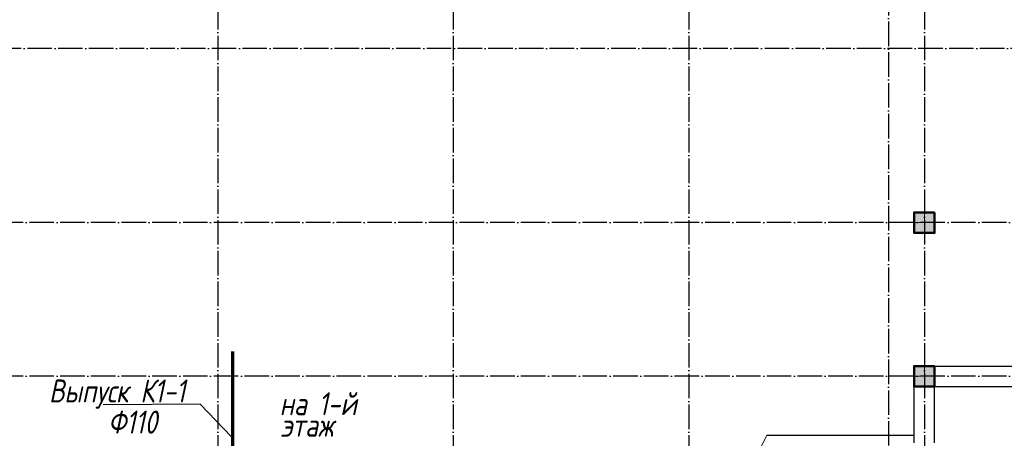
# Model space of a CAD drawing. Extents: x -4445 to 1909585, y 1860 to 289234.
# Tile 9 of 110: x 209969 to 229202, y 219779 to 227954. Entities that reach past the tile are written whole.
import ezdxf

# ---------------------------------------------------------------- set-up
doc = ezdxf.new("R2010")
doc.units = 0
doc.header["$LTSCALE"] = 0.5
doc.header["$MEASUREMENT"] = 0
doc.linetypes.add('ACAD_ISO04W100', pattern=[30, 24, -3, 0, -3])
doc.layers.get('0').update_dxf_attribs({"linetype": 'CONTINUOUS', "lineweight": 18})
doc.layers.add('kolonn', color=7, linetype='CONTINUOUS')
doc.layers.add('os', color=3, linetype='CONTINUOUS')
doc.layers.add('К1', color=24, linetype='бытовая канализация', lineweight=70)
doc.styles.get("Standard").update_dxf_attribs({"font": 'spds.shx', "oblique": 15})
doc.styles.add('style1', font='isocpeui.ttf', dxfattribs={"height": 80})
doc.linetypes.add('бытовая канализация', pattern='A,5,-0.5,["К1",Standard,S=0.7,R=0,X=0,Y=-0.35],-2', length=7.5)

# ---------------------------------------------------------------- blocks, each defined once
blk = doc.blocks.new('ghsdd')
at = {"ltscale": 50}
h = blk.add_hatch(color=256, dxfattribs=at)
h.paths.add_polyline_path([(0, 200), (-200, 200), (-200, 0), (0, 0)])
h.paths.add_polyline_path([(200, 0), (200, 200), (0, 200), (0, 0)])
h.paths.add_polyline_path([(0, 0), (-200, 0), (-200, -200), (0, -200)])
h.paths.add_polyline_path([(0, 0), (0, -200), (200, -200), (200, 0)])
at = {"lineweight": 0}
for p, q in [((0, -374), (0, 374)), ((-374, 0), (374, 0))]:
    blk.add_line(p, q, dxfattribs=at)
at = {"lineweight": 50, "ltscale": 50}
blk.add_lwpolyline([(200, 200), (200, -200), (-200, -200), (-200, 200), (200, 200)], dxfattribs=at)

msp = doc.modelspace()

# ---------------------------------------------------------------- linework, layer by layer
at = {"lineweight": 30}
for p, q in [((227439.606, 221190.297), (232539.606, 221190.297)), ((227439.606, 219690.297), (227439.606, 221190.297)), ((227839.606, 220790.297), (232539.606, 220790.297)), ((227839.606, 219690.297), (227839.606, 220790.297)), ((224564.606, 219840.297), (227439.606, 219840.297))]:
    msp.add_line(p, q, dxfattribs=at)
msp.add_line((224564.606, 219840.297), (223739.606, 218190.297))
msp.add_lwpolyline([(227839.606, 224190.297), (227439.606, 224190.297), (227439.606, 223790.297), (227839.606, 223790.297)], close=True, dxfattribs=at)
at = {"layer": 'os', "color": 3, "linetype": 'ACAD_ISO04W100', "ltscale": 40}
for p, q in [((213839.606, 260046.548), (213839.606, 198822.831)), ((218439.606, 260046.548), (218439.606, 198822.831)), ((223039.606, 260046.548), (223039.606, 198822.831)), ((227639.606, 260046.548), (227639.606, 198822.831)), ((226939.606, 234517.748), (226939.606, 198822.831)), ((241804.421, 227390.297), (193189.683, 227390.297)), ((252045.932, 223990.297), (193189.683, 223990.297)), ((252045.932, 220990.297), (193189.683, 220990.297))]:
    msp.add_line(p, q, dxfattribs=at)
at = {"layer": 'К1', "ltscale": 500}
msp.add_line((214129.847, 215342.051), (214129.847, 221473.507), dxfattribs=at)
at = {"layer": 'К1', "color": 18, "lineweight": 25, "true_color": 0x000000}
for p, q in [((213494.865, 220446.514), (211599.917, 220431.78)), ((214105.199, 219808.845), (213494.865, 220446.514))]:
    msp.add_line(p, q, dxfattribs=at)

# ---------------------------------------------------------------- block references
at = {"layer": 'kolonn'}
for p in [(227639.606, 223990.297), (227639.606, 220990.297)]:
    msp.add_blockref('ghsdd', p, dxfattribs=at)

# ---------------------------------------------------------------- texts
at = {"style": 'style1', "width": 0.8}
for s, p in [('Выпуск К1-1', (210542.744, 220478.318)), ('на 1-й ', (215046.967, 220229.538)), ('Ф110', (211694.632, 219870.799)), ('этаж', (215064.04, 219810.011))]:
    msp.add_text(s, height=449.2125, dxfattribs=at).set_placement(p)

doc.saveas('drawing.dxf')
